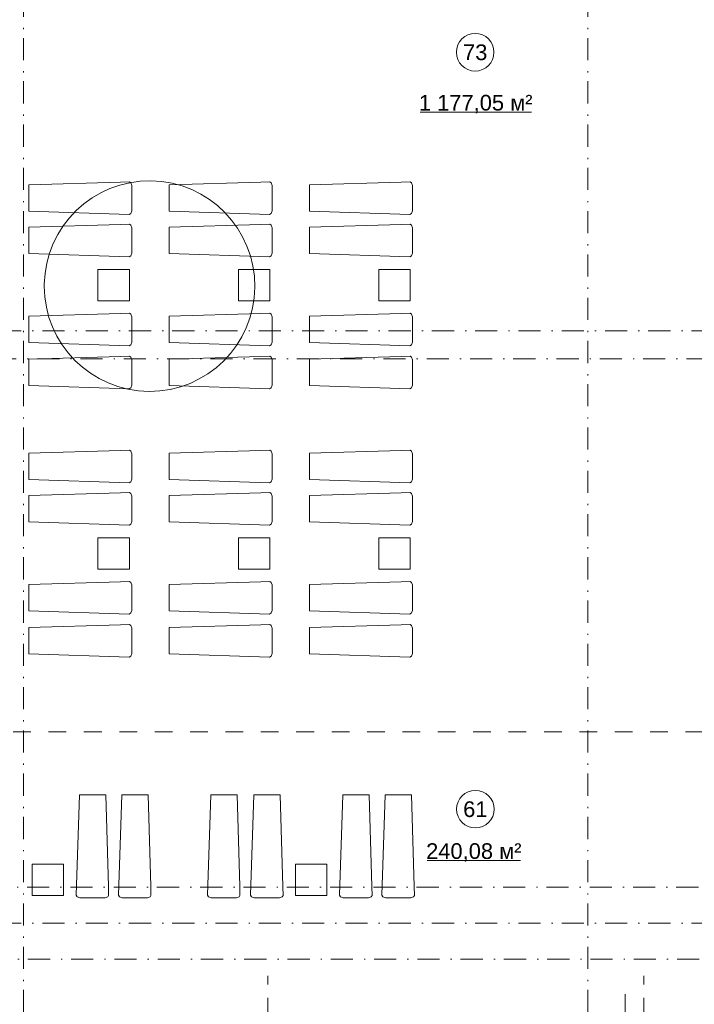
# Model space of a CAD drawing. Header units: millimetres. Extents: x 0 to 415, y 0 to 589.
# Tile 15 of 40: x 307 to 361, y 201 to 280. Entities that reach past the tile are written whole.
import ezdxf
from ezdxf.xclip import XClip

# ---------------------------------------------------------------- set-up
doc = ezdxf.new("R2010")
doc.units = ezdxf.units.MM
doc.header["$MEASUREMENT"] = 0
doc.header["$XCLIPFRAME"] = 0
for name, pattern in [('Штрих-Штриховая', [10.9361107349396, 5.29166650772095, -2.11666655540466, 1.4111111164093, -2.11666655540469]), ('Штриховая', [5.644444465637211, 2.8222222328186, -2.82222223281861]), ('Штрихпунктирная', [6.70277762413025, 3.52777767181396, -1.76388883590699, 0, -1.4111111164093])]:
    doc.linetypes.add(name, pattern=pattern)
for name, color, linetype in [('Интерьер - лежаки 2', 7, 'Continuous'), ('Интерьер - Мебель', 7, 'Continuous'), ('Конструктив - стены бассейнов жб нов', 7, 'Continuous'), ('Элемент модели - Зоны уличных помещений', 7, 'Continuous'), ('Элемент Модели - Оси', 7, 'Continuous'), ('Элемент модели - Оси Улица Бани', 7, 'Continuous')]:
    doc.layers.add(name, color=color, linetype=linetype)
doc.styles.add('СГЕНЕРИР_СТИЛЬ_3', font='txt')

# ---------------------------------------------------------------- blocks, each defined once
blk = doc.blocks.new('Чертеж_2_2', base_point=(217.7037089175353, 72.6043830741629))
at = {"layer": 'Интерьер - лежаки 2', "color": 7, "linetype": 'Continuous', "lineweight": 15, "ltscale": 0.5}
for p, q in [((313.6450985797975, 259.750014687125), (313.6450985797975, 257.250014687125)), ((316.1450985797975, 259.750014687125), (313.6450985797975, 259.750014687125)), ((316.1450985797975, 257.250014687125), (316.1450985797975, 259.750014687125)), ((324.8393090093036, 259.750014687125), (324.8393090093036, 257.250014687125)), ((327.3393090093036, 259.750014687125), (324.8393090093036, 259.750014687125)), ((327.3393090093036, 257.250014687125), (327.3393090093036, 259.750014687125)), ((336.0335194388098, 259.750014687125), (336.0335194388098, 257.250014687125)), ((338.5335194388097, 259.750014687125), (336.0335194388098, 259.750014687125)), ((338.5335194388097, 257.250014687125), (338.5335194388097, 259.750014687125)), ((313.6450985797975, 257.250014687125), (316.1450985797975, 257.250014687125)), ((324.8393090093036, 257.250014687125), (327.3393090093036, 257.250014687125)), ((336.0335194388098, 257.250014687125), (338.5335194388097, 257.250014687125)), ((313.6450985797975, 238.3482364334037), (313.6450985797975, 235.8482364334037)), ((316.1450985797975, 238.3482364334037), (313.6450985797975, 238.3482364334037)), ((316.1450985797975, 235.8482364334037), (316.1450985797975, 238.3482364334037)), ((324.8393090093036, 238.3482364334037), (324.8393090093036, 235.8482364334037)), ((327.3393090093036, 238.3482364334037), (324.8393090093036, 238.3482364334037)), ((327.3393090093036, 235.8482364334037), (327.3393090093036, 238.3482364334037)), ((336.0335194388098, 238.3482364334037), (336.0335194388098, 235.8482364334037)), ((338.5335194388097, 238.3482364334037), (336.0335194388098, 238.3482364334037)), ((338.5335194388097, 235.8482364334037), (338.5335194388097, 238.3482364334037)), ((313.6450985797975, 235.8482364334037), (316.1450985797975, 235.8482364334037)), ((324.8393090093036, 235.8482364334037), (327.3393090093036, 235.8482364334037)), ((336.0335194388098, 235.8482364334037), (338.5335194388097, 235.8482364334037)), ((310.8890609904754, 212.3146887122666), (308.3890609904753, 212.3146887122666)), ((308.3890609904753, 212.3146887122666), (308.3890609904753, 209.8146887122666)), ((310.8890609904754, 209.8146887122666), (310.8890609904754, 212.3146887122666)), ((331.8999726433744, 212.3146887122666), (329.3999726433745, 212.3146887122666)), ((329.3999726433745, 212.3146887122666), (329.3999726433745, 209.8146887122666)), ((331.8999726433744, 209.8146887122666), (331.8999726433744, 212.3146887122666)), ((308.3890609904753, 209.8146887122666), (310.8890609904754, 209.8146887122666)), ((329.3999726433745, 209.8146887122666), (331.8999726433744, 209.8146887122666))]:
    blk.add_line(p, q, dxfattribs=at)
at = {"layer": 'Интерьер - лежаки 2', "color": 7, "linetype": 'Continuous', "lineweight": 15, "ltscale": 0.5, "flags": 128}
for points in [[(315.4297457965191, 266.716233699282), (316.155515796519, 266.725448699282), (316.262770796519, 266.654888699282), (316.335285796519, 266.4512336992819), (316.335480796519, 264.426903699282), (316.262770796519, 264.217578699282), (316.128480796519, 264.134043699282), (308.135255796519, 264.401233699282), (308.135255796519, 266.5012336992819)], [(326.6239562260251, 266.716233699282), (327.3497262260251, 266.725448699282), (327.4569812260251, 266.654888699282), (327.5294962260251, 266.4512336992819), (327.5296912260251, 264.426903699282), (327.4569812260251, 264.217578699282), (327.3226912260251, 264.134043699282), (319.3294662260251, 264.401233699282), (319.3294662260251, 266.5012336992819)], [(337.8181666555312, 266.716233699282), (338.5439366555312, 266.725448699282), (338.6511916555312, 266.654888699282), (338.7237066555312, 266.4512336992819), (338.7239016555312, 264.426903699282), (338.6511916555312, 264.217578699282), (338.5169016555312, 264.134043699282), (330.5236766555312, 264.401233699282), (330.5236766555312, 266.5012336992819)], [(315.4297457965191, 263.3389060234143), (316.155515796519, 263.3481210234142), (316.262770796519, 263.2775610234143), (316.335285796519, 263.0739060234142), (316.335480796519, 261.0495760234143), (316.262770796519, 260.8402510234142), (316.128480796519, 260.7567160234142), (308.135255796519, 261.0239060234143), (308.135255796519, 263.1239060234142)], [(326.6239562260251, 263.3389060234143), (327.3497262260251, 263.3481210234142), (327.4569812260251, 263.2775610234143), (327.5294962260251, 263.0739060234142), (327.5296912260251, 261.0495760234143), (327.4569812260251, 260.8402510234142), (327.3226912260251, 260.7567160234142), (319.3294662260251, 261.0239060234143), (319.3294662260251, 263.1239060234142)], [(337.8181666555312, 263.3389060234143), (338.5439366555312, 263.3481210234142), (338.6511916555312, 263.2775610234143), (338.7237066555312, 263.0739060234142), (338.7239016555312, 261.0495760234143), (338.6511916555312, 260.8402510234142), (338.5169016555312, 260.7567160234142), (330.5236766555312, 261.0239060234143), (330.5236766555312, 263.1239060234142)], [(315.4297457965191, 256.2422925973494), (316.155515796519, 256.2515075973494), (316.262770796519, 256.1809475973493), (316.335285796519, 255.9772925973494), (316.335480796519, 253.9529625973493), (316.262770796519, 253.7436375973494), (316.128480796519, 253.6601025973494), (308.135255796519, 253.9272925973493), (308.135255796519, 256.0272925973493)], [(326.6239562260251, 256.2422925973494), (327.3497262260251, 256.2515075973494), (327.4569812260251, 256.1809475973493), (327.5294962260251, 255.9772925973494), (327.5296912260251, 253.9529625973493), (327.4569812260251, 253.7436375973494), (327.3226912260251, 253.6601025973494), (319.3294662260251, 253.9272925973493), (319.3294662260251, 256.0272925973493)], [(337.8181666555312, 256.2422925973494), (338.5439366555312, 256.2515075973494), (338.6511916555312, 256.1809475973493), (338.7237066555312, 255.9772925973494), (338.7239016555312, 253.9529625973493), (338.6511916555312, 253.7436375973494), (338.5169016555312, 253.6601025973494), (330.5236766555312, 253.9272925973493), (330.5236766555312, 256.0272925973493)], [(315.4297457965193, 252.8053220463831), (316.1555157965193, 252.814537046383), (316.2627707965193, 252.743977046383), (316.3352857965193, 252.540322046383), (316.3354807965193, 250.515992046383), (316.2627707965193, 250.306667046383), (316.1284807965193, 250.223132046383), (308.1352557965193, 250.4903220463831), (308.1352557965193, 252.590322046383)], [(326.6239562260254, 252.8053220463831), (327.3497262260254, 252.814537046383), (327.4569812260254, 252.743977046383), (327.5294962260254, 252.540322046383), (327.5296912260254, 250.515992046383), (327.4569812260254, 250.306667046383), (327.3226912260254, 250.223132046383), (319.3294662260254, 250.4903220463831), (319.3294662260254, 252.590322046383)], [(337.8181666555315, 252.8053220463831), (338.5439366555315, 252.814537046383), (338.6511916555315, 252.743977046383), (338.7237066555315, 252.540322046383), (338.7239016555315, 250.515992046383), (338.6511916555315, 250.306667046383), (338.5169016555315, 250.223132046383), (330.5236766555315, 250.4903220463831), (330.5236766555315, 252.590322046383)], [(315.4297457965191, 245.3144554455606), (316.155515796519, 245.3236704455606), (316.262770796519, 245.2531104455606), (316.335285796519, 245.0494554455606), (316.335480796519, 243.0251254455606), (316.262770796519, 242.8158004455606), (316.128480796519, 242.7322654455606), (308.135255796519, 242.9994554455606), (308.135255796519, 245.0994554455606)], [(326.6239562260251, 245.3144554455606), (327.3497262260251, 245.3236704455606), (327.4569812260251, 245.2531104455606), (327.5294962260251, 245.0494554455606), (327.5296912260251, 243.0251254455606), (327.4569812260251, 242.8158004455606), (327.3226912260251, 242.7322654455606), (319.3294662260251, 242.9994554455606), (319.3294662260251, 245.0994554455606)], [(337.8181666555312, 245.3144554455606), (338.5439366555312, 245.3236704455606), (338.6511916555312, 245.2531104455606), (338.7237066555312, 245.0494554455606), (338.7239016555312, 243.0251254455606), (338.6511916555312, 242.8158004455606), (338.5169016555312, 242.7322654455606), (330.5236766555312, 242.9994554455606), (330.5236766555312, 245.0994554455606)], [(315.4297457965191, 241.9371277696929), (316.155515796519, 241.9463427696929), (316.262770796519, 241.8757827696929), (316.335285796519, 241.6721277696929), (316.335480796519, 239.6477977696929), (316.262770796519, 239.4384727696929), (316.128480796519, 239.3549377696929), (308.135255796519, 239.6221277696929), (308.135255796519, 241.7221277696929)], [(326.6239562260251, 241.9371277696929), (327.3497262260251, 241.9463427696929), (327.4569812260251, 241.8757827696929), (327.5294962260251, 241.6721277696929), (327.5296912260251, 239.6477977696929), (327.4569812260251, 239.4384727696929), (327.3226912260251, 239.3549377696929), (319.3294662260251, 239.6221277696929), (319.3294662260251, 241.7221277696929)], [(337.8181666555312, 241.9371277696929), (338.5439366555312, 241.9463427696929), (338.6511916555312, 241.8757827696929), (338.7237066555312, 241.6721277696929), (338.7239016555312, 239.6477977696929), (338.6511916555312, 239.4384727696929), (338.5169016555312, 239.3549377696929), (330.5236766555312, 239.6221277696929), (330.5236766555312, 241.7221277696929)], [(315.4297457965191, 234.840514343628), (316.155515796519, 234.849729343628), (316.262770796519, 234.779169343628), (316.335285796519, 234.575514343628), (316.335480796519, 232.551184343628), (316.262770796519, 232.341859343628), (316.128480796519, 232.258324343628), (308.135255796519, 232.525514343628), (308.135255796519, 234.625514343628)], [(326.6239562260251, 234.840514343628), (327.3497262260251, 234.849729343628), (327.4569812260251, 234.779169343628), (327.5294962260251, 234.575514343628), (327.5296912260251, 232.551184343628), (327.4569812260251, 232.341859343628), (327.3226912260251, 232.258324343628), (319.3294662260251, 232.525514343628), (319.3294662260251, 234.625514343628)], [(337.8181666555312, 234.840514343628), (338.5439366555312, 234.849729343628), (338.6511916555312, 234.779169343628), (338.7237066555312, 234.575514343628), (338.7239016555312, 232.551184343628), (338.6511916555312, 232.341859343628), (338.5169016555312, 232.258324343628), (330.5236766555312, 232.525514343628), (330.5236766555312, 234.625514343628)], [(315.4297457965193, 231.4035437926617), (316.1555157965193, 231.4127587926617), (316.2627707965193, 231.3421987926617), (316.3352857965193, 231.1385437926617), (316.3354807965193, 229.1142137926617), (316.2627707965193, 228.9048887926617), (316.1284807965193, 228.8213537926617), (308.1352557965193, 229.0885437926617), (308.1352557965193, 231.1885437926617)], [(326.6239562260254, 231.4035437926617), (327.3497262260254, 231.4127587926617), (327.4569812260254, 231.3421987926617), (327.5294962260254, 231.1385437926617), (327.5296912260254, 229.1142137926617), (327.4569812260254, 228.9048887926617), (327.3226912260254, 228.8213537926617), (319.3294662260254, 229.0885437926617), (319.3294662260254, 231.1885437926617)], [(337.8181666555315, 231.4035437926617), (338.5439366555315, 231.4127587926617), (338.6511916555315, 231.3421987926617), (338.7237066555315, 231.1385437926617), (338.7239016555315, 229.1142137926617), (338.6511916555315, 228.9048887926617), (338.5169016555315, 228.8213537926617), (330.5236766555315, 229.0885437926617), (330.5236766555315, 231.1885437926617)], [(314.4779523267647, 210.5300414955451), (314.4871673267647, 209.8042714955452), (314.4166073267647, 209.6970164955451), (314.2129523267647, 209.6245014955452), (312.1886223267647, 209.6243064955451), (311.9792973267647, 209.6970164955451), (311.8957623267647, 209.8313064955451), (312.1629523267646, 217.8245314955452), (314.2629523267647, 217.8245314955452)], [(317.8552800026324, 210.5300414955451), (317.8644950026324, 209.8042714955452), (317.7939350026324, 209.6970164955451), (317.5902800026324, 209.6245014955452), (315.5659500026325, 209.6243064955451), (315.3566250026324, 209.6970164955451), (315.2730900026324, 209.8313064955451), (315.5402800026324, 217.8245314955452), (317.6402800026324, 217.8245314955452)], [(324.9552800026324, 210.5300414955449), (324.9644950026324, 209.8042714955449), (324.8939350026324, 209.6970164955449), (324.6902800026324, 209.6245014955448), (322.6659500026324, 209.6243064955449), (322.4566250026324, 209.6970164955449), (322.3730900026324, 209.8313064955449), (322.6402800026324, 217.8245314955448), (324.7402800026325, 217.8245314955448)], [(328.3922505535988, 210.5300414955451), (328.4014655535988, 209.8042714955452), (328.3309055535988, 209.6970164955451), (328.1272505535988, 209.6245014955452), (326.1029205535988, 209.6243064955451), (325.8935955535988, 209.6970164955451), (325.8100605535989, 209.8313064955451), (326.0772505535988, 217.8245314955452), (328.1772505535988, 217.8245314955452)], [(335.4888639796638, 210.5300414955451), (335.4980789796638, 209.8042714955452), (335.4275189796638, 209.6970164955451), (335.2238639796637, 209.6245014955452), (333.1995339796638, 209.6243064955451), (332.9902089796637, 209.6970164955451), (332.9066739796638, 209.8313064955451), (333.1738639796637, 217.8245314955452), (335.2738639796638, 217.8245314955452)], [(338.8661916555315, 210.5300414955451), (338.8754066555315, 209.8042714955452), (338.8048466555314, 209.6970164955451), (338.6011916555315, 209.6245014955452), (336.5768616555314, 209.6243064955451), (336.3675366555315, 209.6970164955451), (336.2840016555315, 209.8313064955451), (336.5511916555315, 217.8245314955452), (338.6511916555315, 217.8245314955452)]]:
    blk.add_lwpolyline(points, close=True, dxfattribs=at)
at = {"layer": 'Интерьер - Мебель', "color": 7, "linetype": 'Continuous', "lineweight": 15, "ltscale": 0.5, "flags": 128}
blk.add_lwpolyline([(309.362020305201, 258.414161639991, 229.1816636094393), (309.363299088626, 258.5606957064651)], format="xyb", close=True, dxfattribs=at)
at = {"layer": 'Конструктив - стены бассейнов жб нов', "color": 7, "linetype": 'Continuous', "lineweight": 15, "ltscale": 0.5}
blk.add_line((355.6858449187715, 201.9487556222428), (355.6858449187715, 194.4576477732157), dxfattribs=at)
at = {"layer": 'Элемент модели - Зоны уличных помещений', "color": 7, "linetype": 'Continuous', "lineweight": 15, "ltscale": 0.5}
for p, q in [((339.3252487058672, 272.2827442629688), (348.2052987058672, 272.2827442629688)), ((339.8890816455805, 212.5879123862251), (347.3405316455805, 212.5879123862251))]:
    blk.add_line(p, q, dxfattribs=at)
at = {"layer": 'Элемент модели - Зоны уличных помещений', "color": 7, "linetype": 'Continuous', "lineweight": 15, "ltscale": 0.5, "flags": 128}
for points in [[(345.225788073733, 277.0697349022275, 0.9999999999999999), (342.225788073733, 277.0697349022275, 0.9999999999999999)], [(345.2384515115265, 216.6941830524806, 0.9999999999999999), (342.2384515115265, 216.6941830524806, 0.9999999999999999)]]:
    blk.add_lwpolyline(points, format="xyb", close=True, dxfattribs=at)
at = {"layer": 'Элемент модели - Зоны уличных помещений', "color": 7, "linetype": 'Штриховая', "lineweight": 15, "ltscale": 0.5, "flags": 128}
blk.add_lwpolyline([(165.25915086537, 200.3519190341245), (168.4666823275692, 200.3519190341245), (219.0299808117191, 200.2369190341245), (358.4308449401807, 200.3519190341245), (358.4308449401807, 188.3519190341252), (382.4308449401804, 188.3519190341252), (382.4308449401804, 156.354383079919), (397.4287088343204, 156.354383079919), (397.4287088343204, 216.7290587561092), (367.4302055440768, 216.7290587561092), (367.4302055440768, 222.8519190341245), (164.9788887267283, 222.8519190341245)], close=True, dxfattribs=at)
at = {"layer": 'Элемент Модели - Оси', "color": 7, "linetype": 'Штрихпунктирная', "lineweight": 15, "ltscale": 0.5}
for p, q in [((307.7037089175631, 533.60438307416), (307.7037089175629, 138.0790885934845)), ((352.703708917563, 533.60438307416), (352.7037089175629, 138.0790885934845)), ((153.9007874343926, 254.8543830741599), (407.6441154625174, 254.8543830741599)), ((156.9376167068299, 252.6043830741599), (407.6441154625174, 252.6043830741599)), ((156.1333692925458, 210.4793830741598), (407.6441154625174, 210.4793830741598)), ((153.9007874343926, 207.6043830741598), (407.6441154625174, 207.6043830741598)), ((156.1925257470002, 204.7293830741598), (407.6441154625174, 204.7293830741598))]:
    blk.add_line(p, q, dxfattribs=at)
at = {"layer": 'Элемент модели - Оси Улица Бани', "color": 7, "linetype": 'Штрих-Штриховая', "lineweight": 15, "ltscale": 0.5}
for p, q in [((327.1858449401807, 198.9925169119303), (327.1858449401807, 203.9925169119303)), ((357.1858449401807, 198.9925169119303), (357.1858449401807, 203.9925169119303))]:
    blk.add_line(p, q, dxfattribs=at)
at = {"layer": 'Элемент модели - Зоны уличных помещений', "color": 7, "linetype": 'Continuous', "lineweight": 15, "char_height": 1.25, "attachment_point": 5, "style": 'СГЕНЕРИР_СТИЛЬ_3'}
for s, insert in [('\\A1;{\\pqc;\\fArial|b0|i0|c204|p38;73}', (343.7257880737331, 277.0590227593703)), ('\\A1;{\\pqc;\\fArial|b0|i0|c204|p38;1\xa0177,05 м²}', (343.7652737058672, 272.9293199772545)), ('\\A1;{\\pqc;\\fArial|b0|i0|c204|p38;61}', (343.7384515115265, 216.683899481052)), ('\\A1;{\\pqc;\\fArial|b0|i0|c204|p38;240,08 м²}', (343.6148066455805, 213.2344881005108))]:
    blk.add_mtext(s, dxfattribs=dict(at, insert=insert))

msp = doc.modelspace()

# ---------------------------------------------------------------- block references
at = {"color": 161, "linetype": 'Continuous', "lineweight": 40, "true_color": 0x83aefe}
ref = msp.add_blockref('Чертеж_2_2', (217.7037089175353, 72.6043830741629), dxfattribs=at)
XClip(ref).set_block_clipping_path([(24.00446034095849, 138.0790885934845), (407.6441154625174, 585.173418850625)])

doc.saveas('drawing.dxf')
